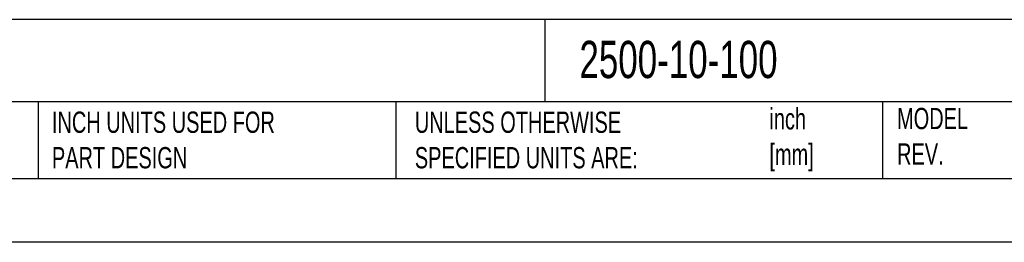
# Model space of a CAD drawing. Header units: inches. Extents: x 0 to 66, y 0 to 51.
# Tile 2 of 13: x 24.5 to 47.6, y 0 to 5.2. Entities that reach past the tile are written whole.
import ezdxf

# ---------------------------------------------------------------- set-up
doc = ezdxf.new("R2010")
doc.units = ezdxf.units.IN
doc.header["$LTSCALE"] = 6
doc.header["$MEASUREMENT"] = 0
doc.layers.add('TEXT', color=140, linetype='Continuous', lineweight=25)
doc.styles.add('SLDTEXTSTYLE0', font='TXT', dxfattribs={"width": 0.7})

msp = doc.modelspace()

# ---------------------------------------------------------------- linework, layer by layer
at = {"color": 7, "linetype": 'Continuous'}
msp.add_line((66.001, 0.001), (0.001, 0.001), dxfattribs=at)
at = {"layer": 'TEXT'}
for p, q in [((64.5, 5.227), (1.5, 5.227)), ((36.793, 5.227), (36.793, 3.3)), ((64.5, 3.3), (1.5, 3.3)), ((24.918, 3.3), (24.918, 1.5)), ((33.307, 3.3), (33.307, 1.5)), ((44.717, 3.3), (44.717, 1.5)), ((1.5, 1.5), (64.5, 1.5))]:
    msp.add_line(p, q, dxfattribs=at)

# ---------------------------------------------------------------- texts
at = {"layer": 'TEXT', "attachment_point": 1, "style": 'SLDTEXTSTYLE0'}
for s, insert, char_height in [('2500-10-100', (37.608, 4.73), 0.875), ('INCH UNITS USED FOR ^JPART DESIGN', (25.241, 3.07), 0.5), ('UNLESS OTHERWISE ^JSPECIFIED UNITS ARE:', (33.749, 3.07), 0.5), ('inch^J[mm]', (42.062, 3.149), 0.5), ('MODEL ^JREV.', (45.055, 3.157), 0.5)]:
    msp.add_mtext(s, dxfattribs=dict(at, insert=insert, char_height=char_height))

doc.saveas('drawing.dxf')
